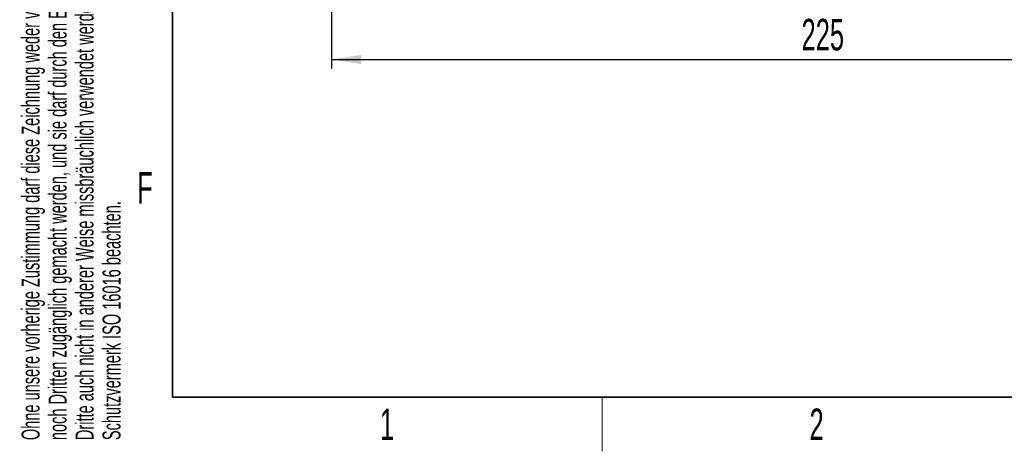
# Model space of a CAD drawing. Header units: millimetres. Extents: x 5 to 418, y 2 to 292.
# Tile 1 of 48: x 9 to 118, y 6 to 54. Entities that reach past the tile are written whole.
import ezdxf

# ---------------------------------------------------------------- set-up
doc = ezdxf.new("R2010")
doc.units = ezdxf.units.MM
doc.layers.add('SLD-0', color=7, linetype='Continuous')
doc.styles.add('SLDTEXTSTYLE0', font='TXT', dxfattribs={"width": 0.605})
doc.dimstyles.new('SLDDIMSTYLE0', dxfattribs={"dimtxt": 3.5, "dimasz": 3.302, "dimexe": 0, "dimexo": 0.0625, "dimgap": 0.875, "dimtad": 1, "dimlfac": 2, "dimrnd": 1e-09, "dimzin": 12, "dimdsep": 46, "dimtxsty": 'SLDTEXTSTYLE0', "dimsah": 1, "dimcen": 0.09, "dimadec": 0, "dimazin": 3, "dimtfac": 1, "dimtofl": 0, "dimtmove": 0, "dimatfit": 3, "dimfxl": 1, "dimfrac": 2, "dimtolj": 1, "dimtzin": 12, "dimarcsym": 0})

# ---------------------------------------------------------------- blocks, each defined once
blk = doc.blocks.new('_D_7')
at = {"layer": 'SLD-0', "color": 7}
for p, q in [((43.69, 67.96), (43.69, 48.5)), ((156.19, 67.96), (156.19, 48.5)), ((43.69, 49.5), (156.19, 49.5))]:
    blk.add_line(p, q, dxfattribs=at)
for points in [[(43.69, 49.5), (46.99, 48.99), (46.99, 50.01)], [(156.19, 49.5), (152.89, 50.01), (152.89, 48.99)]]:
    blk.add_solid(points, dxfattribs=at)
at = {"layer": 'SLD-0', "color": 7, "insert": (95.93, 54.01), "char_height": 3.5, "attachment_point": 1, "style": 'SLDTEXTSTYLE0'}
blk.add_mtext('225', dxfattribs=at)

msp = doc.modelspace()

# ---------------------------------------------------------------- linework, layer by layer
at = {"layer": 'SLD-0', "lineweight": 35}
for p, q in [((26, 282.5), (26, 12)), ((26, 12), (408, 12))]:
    msp.add_line(p, q, dxfattribs=at)
at = {"layer": 'SLD-0', "lineweight": 18}
msp.add_line((73.75, 6), (73.75, 12), dxfattribs=at)

# ---------------------------------------------------------------- texts
at = {"layer": 'SLD-0', "char_height": 2, "attachment_point": 1, "rotation": 90, "style": 'SLDTEXTSTYLE0'}
for s, insert in [('noch Dritten zugänglich gemacht werden, und sie darf durch den Empfänger oder', (12.2299, 7.2381)), ('Ohne unsere vorherige Zustimmung darf diese Zeichnung weder vervielfältigt,', (9.2299, 7.2381)), ('Dritte auch nicht in anderer Weise missbräuchlich verwendet werden.', (15.2299, 7.2381)), ('Schutzvermerk ISO 16016 beachten.', (18.2299, 7.2381))]:
    msp.add_mtext(s, dxfattribs=dict(at, insert=insert))
at = {"layer": 'SLD-0', "char_height": 3.5, "attachment_point": 2, "style": 'SLDTEXTSTYLE0'}
for s, insert in [('F', (22.9536, 37.0011)), ('1', (49.8527, 10.743)), ('2', (97.6027, 10.743))]:
    msp.add_mtext(s, dxfattribs=dict(at, insert=insert))

# ---------------------------------------------------------------- dimensions: what is measured, and where the dimension line sits
at = {"layer": 'SLD-0', "color": 7}
dim = msp.add_linear_dim(base=(156.1888, 49.4974), p1=(43.6888, 67.9575), p2=(156.1888, 67.9575), dimstyle='SLDDIMSTYLE0', dxfattribs=at)
dim.commit()
dim.dimension.update_dxf_attribs({"geometry": '_D_7', "text_midpoint": (99.9388, 49.4974), "dimtype": 160})

doc.saveas('drawing.dxf')
